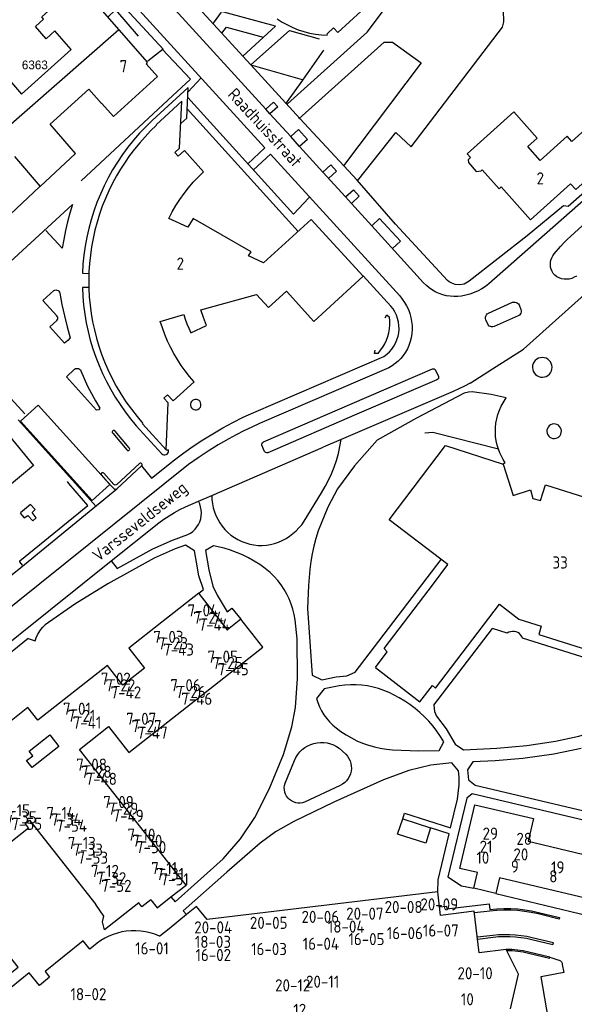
# Model space of a CAD drawing. Header units: metres. Extents: x 233829 to 239427, y 444283 to 448222.
# Tile 44 of 171: x 235729 to 235843, y 444913 to 445116. Entities that reach past the tile are written whole.
import ezdxf
from ezdxf.enums import TextEntityAlignment as Align

# ---------------------------------------------------------------- set-up
doc = ezdxf.new("R2010")
doc.units = ezdxf.units.M
doc.header["$MEASUREMENT"] = 0
doc.linetypes.add('DGN3', pattern=[54.868356, 36.578904, -18.289452])
for name, color, linetype in [('BIJGEBOUW', 4, 'Continuous'), ('DAKRAND', 4, 'Continuous'), ('DAKRAND-BYG', 4, 'Continuous'), ('Goud-kadastrale grenzen', 13, 'Continuous'), ('HEG', 253, 'Continuous'), ('HEK', 253, 'Continuous'), ('HOOFDGEBOUW', 4, 'Continuous'), ('HUISNUMMER', 253, 'Continuous'), ('KANTVERH', 253, 'Continuous'), ('KUNSTWERK', 253, 'Continuous'), ('MUUR', 253, 'Continuous'), ('STRAATNAAM', 253, 'Continuous'), ('TUSSENMUUR', 253, 'Continuous')]:
    doc.layers.add(name, color=color, linetype=linetype)
for name, color, linetype, lineweight in [('G01 kadestrale perceelsgrens', 73, 'Continuous', 0), ('G02 kadestrale sectiegrens', 73, 'DGN3', 30), ('Z01 perceelnummer', 73, 'Continuous', 13)]:
    doc.layers.add(name, color=color, linetype=linetype, lineweight=lineweight)
doc.styles.get("Standard").update_dxf_attribs({"font": 'iso.shx'})
doc.styles.add('Styledgn001', font='dgn001.shx')

# ---------------------------------------------------------------- blocks, each defined once
blk = doc.blocks.new('A$C1532452F')
at = {"layer": 'G01 kadestrale perceelsgrens'}
blk.add_line((235764.93, 445119.514), (235774.744, 445108.823), dxfattribs=at)
at = {"layer": 'G02 kadestrale sectiegrens'}
blk.add_line((235760.438, 445107.775), (235763.901, 445104.105), dxfattribs=at)
at = {"layer": 'G02 kadestrale sectiegrens', "flags": 128}
blk.add_lwpolyline([(235741.568, 445128.402), (235745.699, 445123.896), (235749.683, 445119.55), (235758.265, 445110.292), (235758.16, 445110.19), (235760.438, 445107.775)], dxfattribs=at)
at = {"layer": 'Z01 perceelnummer', "linetype": 'Continuous', "lineweight": 13, "style": 'Styledgn001'}
blk.add_text('6363', height=1.8, dxfattribs=at).set_placement((235731.799, 445107.034), align=Align.MIDDLE_CENTER)

msp = doc.modelspace()

# ---------------------------------------------------------------- linework, layer by layer
at = {"layer": 'BIJGEBOUW'}
for p, q in [((235745.52, 445022.46), (235746.48, 445021.39)), ((235746.48, 445021.39), (235747.3, 445020.48))]:
    msp.add_line(p, q, dxfattribs=at)
msp.add_lwpolyline([(235747.3, 445020.48), (235743.63, 445017.19), (235728.82, 445033.56), (235732.47, 445036.88), (235745.52, 445022.46)], dxfattribs=at)
at = {"layer": 'DAKRAND'}
for points in [[(235730.63, 444965.5), (235734.86, 444968.83), (235736.73, 444966.44), (235731.24, 444962.12), (235730.11, 444963.56), (235731.37, 444964.55), (235730.63, 444965.5)], [(235755.77, 444934.84), (235753.89, 444933.37), (235753.25, 444934.19), (235746.21, 444928.65), (235745.78, 444930.3), (235746.05, 444931.43), (235744.4, 444933.85)]]:
    msp.add_lwpolyline(points, dxfattribs=at)
at = {"layer": 'DAKRAND-BYG'}
msp.add_line((235807.73, 444951.51), (235813.43, 444949.68), dxfattribs=at)
msp.add_lwpolyline([(235813.43, 444949.68), (235812.48, 444946.52), (235806.68, 444948.36), (235807.73, 444951.51)], dxfattribs=at)
at = {"layer": 'HEG'}
msp.add_lwpolyline([(235827.49, 445027.75), (235813.91, 445031.22), (235812.3, 445031.04)], dxfattribs=at)
at = {"layer": 'HEK'}
msp.add_line((235724.24, 445073.88), (235732.81, 445081.96), dxfattribs=at)
at = {"layer": 'HOOFDGEBOUW'}
for p, q in [((235740.8, 445123.82), (235749.15, 445114.3)), ((235749.15, 445114.3), (235755.01, 445107.62)), ((235792.2, 445113.52), (235793.45, 445114.65)), ((235792.15, 445113.14), (235792.2, 445113.52)), ((235727.61, 445088.13), (235732.93, 445081.98)), ((235757.7, 445054.14), (235762.55, 445055.57)), ((235816.58, 445028.56), (235828.48, 445024.68)), ((235765.64, 444998.06), (235758.01, 444992.06))]:
    msp.add_line(p, q, dxfattribs=at)
for points in [[(235793.45, 445114.65), (235794.34, 445113.69), (235813.57, 445131.37)], [(235724.02, 445092.27), (235714.13, 445103.69), (235721.11, 445110.11), (235729.06, 445100.97), (235739.28, 445110.23), (235735.95, 445114.04), (235734.15, 445112.41), (235731.92, 445114.95), (235733.61, 445116.49), (235733.22, 445116.94), (235740.8, 445123.82)], [(235781.83, 445116.55), (235782.86, 445115.88), (235783.93, 445115.28), (235785.03, 445114.76), (235786.17, 445114.3), (235787.33, 445113.92), (235788.52, 445113.61), (235789.72, 445113.38), (235790.93, 445113.22), (235792.15, 445113.14)], [(235755.01, 445107.62), (235754.78, 445107.23), (235757.11, 445104.65), (235748.01, 445096.38), (235745.61, 445099.1)], [(235745.61, 445099.1), (235745.55, 445099.05), (235742.95, 445102.03), (235734.95, 445094.78)], [(235766.64, 445084.98), (235762.66, 445089.35), (235761.38, 445088.2), (235760.7, 445088.94), (235761.66, 445089.83), (235762.13, 445099.52), (235756.82, 445094.68), (235756.89, 445094.57)], [(235850.05, 445097.91), (235842.61, 445091.24), (235841.64, 445092.32), (235836.07, 445087.33), (235833.52, 445090.17), (235835.5, 445091.94), (235830.67, 445097.32), (235821.04, 445088.68), (235821.72, 445087.92), (235821.22, 445087.47), (235821.29, 445086.88), (235822.91, 445085.07), (235823.93, 445085.19), (235824.14, 445085.37), (235827.63, 445081.48), (235828.05, 445081.86), (235834.11, 445075.11), (235842.38, 445082.53), (235843.45, 445081.34), (235855.34, 445092.02)], [(235732.93, 445081.98), (235740.21, 445088.78), (235734.95, 445094.78)], [(235756.89, 445094.57), (235755.69, 445093.4), (235754.54, 445092.19), (235753.44, 445090.94), (235752.38, 445089.65), (235751.37, 445088.33), (235750.41, 445086.96), (235749.5, 445085.56), (235748.65, 445084.13)], [(235748.65, 445084.13), (235747.82, 445082.61), (235747.06, 445081.06), (235746.36, 445079.48), (235745.72, 445077.87), (235745.15, 445076.24), (235744.64, 445074.59), (235744.19, 445072.92), (235743.81, 445071.23), (235743.5, 445069.53), (235743.26, 445067.82), (235743.08, 445066.1), (235742.97, 445064.37)], [(235759.46, 445075.35), (235760.15, 445076.7), (235760.9, 445078.01), (235761.71, 445079.28), (235762.59, 445080.51), (235763.52, 445081.7), (235764.51, 445082.84), (235765.55, 445083.94), (235766.64, 445084.98)], [(235763.98, 445051.78), (235767.26, 445053.27), (235766.6, 445054.9), (235766.04, 445056.52), (235777.57, 445059.65), (235780.03, 445057), (235783.72, 445060.36), (235789.4, 445054.13), (235799.54, 445063.45), (235788.86, 445075.16), (235779.01, 445066.21), (235775.93, 445067.66), (235776.42, 445068.51), (235764.45, 445075.35), (235763.41, 445073.53), (235759.46, 445075.35)], [(235742.97, 445064.37), (235742.93, 445062.65), (235742.95, 445060.92), (235743.04, 445059.19), (235743.2, 445057.47), (235743.43, 445055.76), (235743.72, 445054.05), (235744.08, 445052.36), (235744.51, 445050.69), (235745, 445049.03), (235745.55, 445047.4), (235746.17, 445045.78), (235746.85, 445044.2)], [(235762.55, 445055.57), (235762.84, 445054.6), (235763.17, 445053.64), (235763.55, 445052.7), (235763.98, 445051.78)], [(235764.7, 445041.69), (235763.75, 445042.77), (235762.85, 445043.9), (235762, 445045.06), (235761.21, 445046.27), (235760.48, 445047.51), (235759.8, 445048.78), (235759.18, 445050.08), (235758.63, 445051.41), (235758.13, 445052.77), (235757.7, 445054.14)], [(235746.85, 445044.2), (235747.69, 445042.48), (235748.59, 445040.8), (235749.57, 445039.16), (235750.61, 445037.57), (235751.72, 445036.01), (235752.89, 445034.51), (235754.12, 445033.05)], [(235754.12, 445033.05), (235754.05, 445032.98), (235758.92, 445027.65), (235759.3, 445037.34), (235758.41, 445038.29), (235759.17, 445038.98), (235760.35, 445037.71), (235764.7, 445041.69)], [(235717.63, 445038.35), (235719.06, 445039.53), (235731.53, 445024.38)], [(235731.53, 445024.38), (235726.18, 445019.97), (235725.97, 445020.23), (235711.34, 445008.18), (235688.33, 445036.14)], [(235814.05, 445000), (235817.07, 445003.96), (235804.95, 445013.23), (235816.58, 445028.56)], [(235828.48, 445024.68), (235830.5, 445018.23), (235834.12, 445019.4), (235834.6, 445017.62), (235836.17, 445017.17), (235837.18, 445020.4), (235845.22, 445017.87)], [(235802.08, 444982.76), (235811.25, 444975.64), (235813.89, 444979.03), (235814.52, 444978.48), (235827.72, 444995.78), (235831.66, 444992.71), (235836.32, 444991.27), (235835.8, 444989.57), (235854.62, 444983.6), (235859.58, 444999.19), (235880.35, 444992.72), (235881.27, 444995.58), (235885.2, 444994.39), (235886.98, 445000)], [(235802.08, 444982.76), (235804.51, 444985.94), (235803.88, 444986.65), (235814.05, 445000)], [(235774.31, 444992.71), (235771.55, 444990.54), (235765.64, 444998.06)], [(235758.01, 444992.06), (235751.23, 444986.73), (235754.46, 444982.62), (235749.96, 444979.09), (235746.79, 444983.13), (235732.43, 444971.85), (235730.36, 444974.48), (235725.89, 444970.94)], [(235759.88, 444935.41), (235763.01, 444937.87), (235741.02, 444965.86), (235746.97, 444970.54), (235751.17, 444965.19), (235778.84, 444986.94), (235774.31, 444992.71)], [(235822.42, 444937.22), (235823.18, 444940.45), (235819.51, 444941.31), (235822.6, 444954.44), (235834.73, 444951.58), (235833.63, 444946.89), (235844.83, 444944.26), (235845.94, 444948.94), (235858, 444946.1), (235856.89, 444941.37), (235868.56, 444938.5)], [(235718.86, 444916.57), (235720.37, 444914.66), (235728.34, 444920.96), (235714.58, 444938.35), (235715.5, 444939.08), (235716.1, 444938.32), (235730.49, 444949.7), (235729.83, 444950.55), (235730.67, 444951.22), (235744.4, 444933.85)], [(235868.56, 444938.5), (235866.56, 444930.17), (235851.32, 444933.75), (235850.55, 444930.49), (235845.87, 444931.6), (235846.65, 444934.92), (235827.72, 444939.38), (235826.96, 444936.15), (235822.42, 444937.22)], [(235755.77, 444934.84), (235757.06, 444933.19), (235759.88, 444935.41)], [(235814.95, 444936.45), (235767.35, 444930.74), (235765.18, 444933.43), (235763.11, 444931.76)], [(235829.95, 444912.31), (235831.64, 444919.52), (235829.08, 444924.58), (235823.5, 444923.91), (235822.49, 444932.45), (235815.53, 444931.62), (235814.95, 444936.45)], [(235763.11, 444931.76), (235759.51, 444928.86), (235757.58, 444927.3), (235757.51, 444927.33)], [(235750.67, 444928.34), (235749.75, 444928.19), (235748.84, 444927.97), (235747.95, 444927.67), (235747.08, 444927.32), (235746.25, 444926.9), (235745.44, 444926.41), (235744.68, 444925.87)], [(235757.51, 444927.33), (235756.58, 444927.71), (235755.63, 444928.01), (235754.65, 444928.23), (235753.67, 444928.38), (235752.67, 444928.45), (235751.67, 444928.43), (235750.67, 444928.34)], [(235744.68, 444925.87), (235743.16, 444924.64), (235741.8, 444926.33), (235733.95, 444920.01), (235734.85, 444918.89), (235732.73, 444917.18), (235730.63, 444919.79), (235723.12, 444913.74)]]:
    msp.add_lwpolyline(points, dxfattribs=at)
at = {"layer": 'KANTVERH'}
for p, q in [((235781.45, 445115.01), (235764.93, 445119.51)), ((235764.93, 445119.51), (235774.74, 445108.82)), ((235774.74, 445108.82), (235781.45, 445115.01)), ((235774.74, 445108.82), (235776.36, 445107.07)), ((235776.36, 445107.07), (235786.99, 445104.05)), ((235766.13, 445104.36), (235763.42, 445101.47)), ((235763.27, 445097.97), (235786.14, 445072.69)), ((235780.31, 445096.95), (235780.3, 445096.95)), ((235784.62, 445092.24), (235780.31, 445096.95)), ((235786.44, 445090.23), (235784.62, 445092.24)), ((235798.4, 445083.11), (235806.33, 445093.12)), ((235786.44, 445090.23), (235786.43, 445090.22)), ((235791.23, 445084.93), (235786.44, 445090.23)), ((235788.37, 445079.63), (235788.51, 445079.78)), ((235801.34, 445073.84), (235797.14, 445078.47)), ((235797.14, 445078.47), (235797.14, 445078.46)), ((235842.42, 445071.7), (235847.05, 445075.92)), ((235838.97, 445068.04), (235840.26, 445069.56)), ((235805.28, 445057.28), (235799.55, 445063.54)), ((235742.94, 445061.14), (235741.61, 445061.13)), ((235825.4, 445055.8), (235830.41, 445058.06)), ((235831.74, 445057.52), (235832.13, 445056.58)), ((235831.58, 445055.28), (235826.58, 445053.06)), ((235825.28, 445053.56), (235824.89, 445054.47)), ((235776.98, 445035.36), (235803.85, 445046.92)), ((235720.43, 445045.23), (235729.74, 445035.03)), ((235804.89, 445044.55), (235778.19, 445033.07)), ((235814.52, 445044.06), (235815.09, 445042.75)), ((235818.12, 445039.64), (235795.03, 445029.75)), ((235752.74, 445032.59), (235758, 445026.84)), ((235747.87, 445031.08), (235750.82, 445027.61)), ((235751.27, 445028.02), (235748.36, 445031.49)), ((235779.22, 445027.32), (235778.64, 445028.59)), ((235795.03, 445029.75), (235791.34, 445028.17)), ((235758.88, 445027.66), (235758.91, 445027.66)), ((235758.92, 445027.66), (235759.36, 445027.64)), ((235768.32, 445018.23), (235791.34, 445028.17)), ((235763.49, 445024.6), (235732.82, 445000)), ((235753.41, 445024.81), (235748.73, 445020.49)), ((235828.9, 445024.97), (235828.48, 445024.68)), ((235748.11, 445020.51), (235746.04, 445022.79)), ((235746.48, 445021.39), (235748.1, 445019.63)), ((235728.94, 445003.35), (235748.71, 445019.59)), ((235787.39, 445012.9), (235790.96, 445018.8)), ((235762.89, 445015.89), (235765.55, 445017.03)), ((235765.55, 445017.03), (235768.32, 445018.23)), ((235747.54, 445004.74), (235757.36, 445012.6)), ((235741.62, 445000), (235747.54, 445004.74)), ((235797.92, 444981.8), (235815.69, 445005.02)), ((235724.74, 445000), (235728.94, 445003.35)), ((235814.17, 444974.97), (235826.27, 444990.77)), ((235829.29, 444989.81), (235826.27, 444990.77)), ((235730.42, 444988.75), (235720.01, 444980.41)), ((235730.42, 444988.75), (235731.89, 444988.26)), ((235794.61, 444966.07), (235795.98, 444964.86)), ((235783.45, 444958.88), (235785.37, 444963.58)), ((235794.85, 444958.41), (235787.48, 444954.99)), ((235826.96, 444936.15), (235845.87, 444931.6)), ((235838.1, 444922.96), (235839.75, 444922.46))]:
    msp.add_line(p, q, dxfattribs=at)
for points in [[(235728.32, 445145.85), (235751.23, 445120.7), (235779.29, 445089.93), (235775.77, 445086.63)], [(235682.31, 445105.27), (235699.77, 445120.36), (235725.51, 445143.19), (235728.16, 445143.03), (235749.68, 445119.55), (235758.27, 445110.29), (235755.1, 445107.82)], [(235828.6, 445115.92), (235828.54, 445118.26), (235828.12, 445120.76), (235827.75, 445122.89), (235827.17, 445125.03), (235826.64, 445126.96), (235825.69, 445128.74), (235824.08, 445131.37), (235821.36, 445137.66), (235821.94, 445138.16)], [(235783.93, 445098.97), (235800.42, 445113.79), (235812.96, 445130.56)], [(235779.46, 445097.89), (235753.51, 445126.35), (235755.13, 445127.83), (235755.99, 445126.88), (235754.41, 445125.43)], [(235806.33, 445093.12), (235809.44, 445090.15), (235828.32, 445114.84), (235828.6, 445115.92)], [(235770.39, 445113.57), (235771.38, 445114.8), (235778.92, 445112.73)], [(235776.36, 445107.07), (235784.34, 445114.12), (235790.48, 445112.44)], [(235786.31, 445095.91), (235803.91, 445111.75), (235805.62, 445111.72), (235811.56, 445107.44), (235795.51, 445086.23)], [(235741.36, 445083.13), (235760.2, 445100.65), (235763.9, 445104.1), (235758.16, 445110.19)], [(235783.62, 445098.98), (235787.09, 445103.89), (235791.43, 445110.04)], [(235867.76, 445101.83), (235860.77, 445095.02), (235856.26, 445090.39), (235849.18, 445084.2), (235841.89, 445077.86), (235840.9, 445077.99), (235833.41, 445071.81), (235821.43, 445062.4), (235820.39, 445061.8), (235819.35, 445061.66), (235818.52, 445061.73), (235817.85, 445062.01), (235817.33, 445062.28), (235816.98, 445062.59), (235806.26, 445074.18), (235798.3, 445083.27), (235786.47, 445095.96), (235776.36, 445107.06), (235776.36, 445107.07)], [(235872.25, 445103.01), (235847.3, 445081.04), (235825.52, 445061.91)], [(235788.37, 445079.63), (235785.18, 445076.27), (235763.38, 445100.28)], [(235780.31, 445096.95), (235779.46, 445097.89), (235781.08, 445099.36), (235781.94, 445098.41), (235780.31, 445096.95)], [(235784.62, 445092.24), (235786.23, 445093.69), (235788.05, 445091.68), (235786.44, 445090.23)], [(235776.9, 445085.39), (235780.47, 445088.59), (235807.11, 445059.38)], [(235795.93, 445079.8), (235791.23, 445084.93), (235792.88, 445086.4), (235794.08, 445085.1), (235792.43, 445083.63)], [(235797.14, 445078.47), (235795.93, 445079.8), (235797.55, 445081.25), (235798.76, 445079.98), (235797.14, 445078.47)], [(235812.05, 445062.08), (235801.34, 445073.84), (235802.96, 445075.34), (235807.26, 445070.65), (235805.64, 445069.14)], [(235840.26, 445069.56), (235840.95, 445070.3), (235841.67, 445071.01), (235842.42, 445071.7)], [(235839.12, 445063.65), (235838.81, 445064.02), (235838.56, 445064.43), (235838.38, 445064.87), (235838.26, 445065.34), (235838.2, 445065.82), (235838.22, 445066.3), (235838.31, 445066.77), (235838.47, 445067.22), (235838.69, 445067.65), (235838.97, 445068.04)], [(235843.57, 445063.49), (235843.11, 445063.22), (235842.63, 445063.01), (235842.11, 445062.87), (235841.58, 445062.82), (235841.05, 445062.83), (235840.53, 445062.93), (235840.03, 445063.1), (235839.55, 445063.34), (235839.12, 445063.65)], [(235741.61, 445061.13), (235741.7, 445059.29), (235741.86, 445057.46), (235742.1, 445055.64), (235742.41, 445053.83), (235742.8, 445052.03), (235743.25, 445050.25), (235743.78, 445048.49), (235744.38, 445046.76), (235745.05, 445045.04), (235745.78, 445043.36), (235746.59, 445041.71), (235747.46, 445040.09), (235748.39, 445038.51), (235749.39, 445036.96), (235750.45, 445035.46), (235751.57, 445034), (235752.74, 445032.59)], [(235819.86, 445059.36), (235819.08, 445059.27), (235818.3, 445059.25), (235817.52, 445059.3), (235816.75, 445059.42), (235815.99, 445059.61), (235815.25, 445059.87), (235814.54, 445060.19), (235813.85, 445060.58), (235813.21, 445061.02), (235812.61, 445061.52), (235812.05, 445062.08)], [(235825.52, 445061.91), (235824.81, 445061.36), (235824.06, 445060.87), (235823.27, 445060.43), (235822.45, 445060.07), (235821.61, 445059.76), (235820.74, 445059.53), (235819.86, 445059.36)], [(235821.63, 445041.41), (235826.23, 445044.35), (235832.67, 445048.39), (235848.53, 445062.61)], [(235736.34, 445055.27), (235733.47, 445058.41), (235735.69, 445060.47)], [(235735.69, 445060.47), (235735.9, 445060.58), (235736.13, 445060.62), (235736.36, 445060.59), (235736.58, 445060.5), (235736.76, 445060.36), (235736.89, 445060.17), (235736.97, 445059.95)], [(235736.97, 445059.95), (235737.4, 445057.61), (235737.89, 445055.3), (235738.45, 445052.99), (235739.08, 445050.71)], [(235807.11, 445059.38), (235807.64, 445058.73), (235808.12, 445058.04), (235808.54, 445057.31), (235808.9, 445056.55), (235809.19, 445055.76), (235809.41, 445054.95), (235809.57, 445054.12), (235809.65, 445053.28), (235809.67, 445052.44), (235809.61, 445051.6), (235809.48, 445050.77), (235809.29, 445049.95), (235809.02, 445049.15)], [(235803.85, 445046.92), (235804.44, 445047.36), (235804.98, 445047.86), (235805.47, 445048.42), (235805.89, 445049.02), (235806.25, 445049.66), (235806.54, 445050.34), (235806.76, 445051.05), (235806.9, 445051.78), (235806.96, 445052.51), (235806.95, 445053.25), (235806.85, 445053.99), (235806.68, 445054.71), (235806.43, 445055.4), (235806.12, 445056.07), (235805.73, 445056.7), (235805.28, 445057.28)], [(235830.41, 445058.06), (235830.67, 445058.12), (235830.93, 445058.12), (235831.18, 445058.05), (235831.41, 445057.92), (235831.6, 445057.74), (235831.74, 445057.52)], [(235736.33, 445054.32), (235736.45, 445054.49), (235736.52, 445054.69), (235736.52, 445054.9), (235736.46, 445055.1), (235736.34, 445055.27)], [(235802.66, 445047.54), (235803.17, 445048.16), (235803.63, 445048.83), (235804.03, 445049.53), (235804.36, 445050.26), (235804.64, 445051.02), (235804.85, 445051.8), (235804.98, 445052.6), (235805.06, 445053.4), (235805.06, 445054.21), (235804.99, 445055.02)], [(235804.13, 445054.86), (235804.45, 445055.49), (235804.99, 445055.02)], [(235824.89, 445054.47), (235824.82, 445054.72), (235824.82, 445054.98), (235824.88, 445055.24), (235825, 445055.47), (235825.18, 445055.66), (235825.4, 445055.8)], [(235832.13, 445056.58), (235832.2, 445056.33), (235832.2, 445056.07), (235832.13, 445055.82), (235832, 445055.59), (235831.81, 445055.41), (235831.58, 445055.28)], [(235739.08, 445050.71), (235738.58, 445050.21), (235737.94, 445049.63), (235734.88, 445053), (235736.33, 445054.32)], [(235826.58, 445053.06), (235826.34, 445052.99), (235826.08, 445052.98), (235825.83, 445053.05), (235825.6, 445053.17), (235825.42, 445053.35), (235825.28, 445053.56)], [(235809.02, 445049.15), (235808.69, 445048.44), (235808.29, 445047.75), (235807.84, 445047.11), (235807.34, 445046.5), (235806.79, 445045.94), (235806.2, 445045.42), (235805.56, 445044.96), (235804.89, 445044.55)], [(235802.66, 445047.54), (235802.29, 445047.51), (235801.93, 445047.48), (235802.01, 445048.21)], [(235836.54, 445046.68), (235836.14, 445046.64), (235835.75, 445046.52), (235835.4, 445046.33), (235835.09, 445046.08), (235834.84, 445045.77), (235834.65, 445045.41), (235834.54, 445045.02), (235834.51, 445044.63), (235834.55, 445044.23), (235834.67, 445043.84), (235834.87, 445043.49), (235835.13, 445043.19), (235835.44, 445042.94), (235835.8, 445042.76), (235836.19, 445042.65)], [(235836.19, 445042.65), (235836.58, 445042.62), (235836.97, 445042.67), (235837.35, 445042.79), (235837.7, 445042.98), (235838, 445043.24), (235838.24, 445043.55), (235838.42, 445043.9), (235838.53, 445044.28), (235838.57, 445044.67), (235838.52, 445045.07), (235838.4, 445045.44), (235838.22, 445045.79), (235837.96, 445046.09), (235837.66, 445046.34), (235837.31, 445046.53), (235836.93, 445046.64), (235836.54, 445046.68)], [(235745.22, 445036.26), (235745.04, 445035.92), (235744.51, 445035.82), (235738.33, 445042.71), (235740, 445044.26)], [(235740, 445044.26), (235740.19, 445044.38), (235740.4, 445044.44), (235740.63, 445044.44), (235740.84, 445044.39), (235741.04, 445044.28), (235741.2, 445044.13), (235741.31, 445043.93)], [(235741.31, 445043.93), (235741.98, 445042.34), (235742.7, 445040.78), (235743.48, 445039.24), (235744.32, 445037.73), (235745.22, 445036.26)], [(235778.99, 445029.3), (235797.31, 445037.21), (235813.87, 445044.32)], [(235813.87, 445044.32), (235814.06, 445044.35), (235814.24, 445044.32), (235814.4, 445044.22), (235814.52, 445044.06)], [(235815.09, 445042.75), (235815.13, 445042.56), (235815.08, 445042.36), (235814.97, 445042.2), (235814.8, 445042.09)], [(235814.8, 445042.09), (235798.24, 445034.96), (235779.86, 445027.05)], [(235821.63, 445041.41), (235820.48, 445040.78), (235819.31, 445040.19), (235818.12, 445039.64)], [(235828.03, 445036.64), (235829.08, 445038.37), (235826, 445039.04), (235822.08, 445039.58), (235821.33, 445039.56), (235820.39, 445039.3), (235810.59, 445034.18), (235802.45, 445029.63), (235797.75, 445024.36), (235794.29, 445019.57), (235792.24, 445015.79), (235790.26, 445010.96)], [(235827.49, 445027.75), (235827.23, 445028.63), (235827.03, 445029.52), (235826.91, 445030.42), (235826.86, 445031.34), (235826.88, 445032.25), (235826.97, 445033.16), (235827.13, 445034.06), (235827.36, 445034.94), (235827.67, 445035.81), (235828.03, 445036.64)], [(235760.64, 445025.6), (235762.55, 445027.03), (235764.5, 445028.4), (235766.49, 445029.72), (235768.52, 445030.97), (235770.58, 445032.16), (235772.69, 445033.29), (235774.82, 445034.36), (235776.98, 445035.36)], [(235778.19, 445033.07), (235776.57, 445032.34), (235774.96, 445031.57), (235773.37, 445030.75), (235771.81, 445029.89)], [(235839.23, 445032.96), (235838.89, 445032.97), (235838.56, 445032.92), (235838.25, 445032.79), (235837.98, 445032.59), (235837.75, 445032.34), (235837.59, 445032.05), (235837.49, 445031.72), (235837.48, 445031.39), (235837.53, 445031.06), (235837.66, 445030.75), (235837.86, 445030.47), (235838.11, 445030.25), (235838.4, 445030.08)], [(235838.4, 445030.08), (235838.73, 445029.99), (235839.06, 445029.97), (235839.39, 445030.03), (235839.71, 445030.16), (235839.98, 445030.35), (235840.21, 445030.6), (235840.37, 445030.9), (235840.46, 445031.22), (235840.48, 445031.56), (235840.42, 445031.89), (235840.3, 445032.2), (235840.1, 445032.48), (235839.85, 445032.7), (235839.55, 445032.86), (235839.23, 445032.96)], [(235748.36, 445031.49), (235748.24, 445031.59), (235748.1, 445031.63), (235747.95, 445031.6), (235747.83, 445031.5), (235747.77, 445031.36), (235747.79, 445031.21), (235747.87, 445031.08)], [(235771.81, 445029.89), (235769.67, 445028.66), (235767.57, 445027.36), (235765.51, 445026.01), (235763.49, 445024.6)], [(235778.64, 445028.59), (235778.63, 445028.81), (235778.69, 445029.01), (235778.82, 445029.18), (235778.99, 445029.3)], [(235790.96, 445018.8), (235791.71, 445020.07), (235792.39, 445021.37), (235793.01, 445022.7), (235793.56, 445024.07), (235794.04, 445025.46), (235794.44, 445026.87), (235794.77, 445028.3), (235795.03, 445029.75)], [(235750.82, 445027.61), (235750.93, 445027.51), (235751.08, 445027.47), (235751.22, 445027.51), (235751.33, 445027.61), (235751.39, 445027.75), (235751.36, 445027.9), (235751.27, 445028.02)], [(235758, 445026.84), (235758.19, 445026.68), (235758.42, 445026.6), (235758.66, 445026.58), (235758.9, 445026.64), (235759.11, 445026.76), (235759.27, 445026.94), (235759.37, 445027.16), (235759.4, 445027.4), (235759.36, 445027.64)], [(235779.86, 445027.05), (235779.68, 445027.02), (235779.49, 445027.06), (235779.33, 445027.16), (235779.22, 445027.32)], [(235828.9, 445024.97), (235828.48, 445025.63), (235828.1, 445026.31), (235827.77, 445027.02), (235827.49, 445027.75)], [(235748.71, 445019.59), (235753.84, 445024.33), (235755.85, 445021.78), (235760.64, 445025.6)], [(235753.84, 445024.33), (235753.92, 445024.45), (235753.95, 445024.59), (235753.9, 445024.72), (235753.81, 445024.83), (235753.68, 445024.89), (235753.54, 445024.88), (235753.41, 445024.81)], [(235746.04, 445022.79), (235745.92, 445022.89), (235745.77, 445022.91), (235745.62, 445022.87), (235745.52, 445022.76), (235745.48, 445022.61), (235745.52, 445022.46)], [(235729.26, 445003.87), (235728.7, 445004.55), (235728.71, 445004.76), (235742.75, 445016.15), (235738.79, 445020.7), (235738.54, 445021.11)], [(235748.73, 445020.49), (235748.58, 445020.4), (235748.41, 445020.38), (235748.25, 445020.41), (235748.11, 445020.51)], [(235748.1, 445019.63), (235748.24, 445019.54), (235748.4, 445019.51), (235748.56, 445019.53), (235748.71, 445019.59)], [(235728.8, 445014.57), (235729.62, 445013.62), (235730.35, 445014.07), (235731.37, 445012.96), (235732.06, 445013.62), (235731.25, 445014.73), (235731.88, 445015.34), (235730.92, 445016.34), (235728.81, 445014.62)], [(235763.36, 445010.14), (235763.9, 445010.44), (235764.41, 445010.81), (235764.86, 445011.24), (235765.26, 445011.72), (235765.59, 445012.25), (235765.85, 445012.81), (235766.04, 445013.41), (235766.16, 445014.02), (235766.19, 445014.65), (235766.15, 445015.27), (235766.02, 445015.88), (235765.82, 445016.47), (235765.55, 445017.03)], [(235768.32, 445018.23), (235768.36, 445017.38), (235768.46, 445016.53), (235768.63, 445015.69), (235768.87, 445014.88), (235769.18, 445014.08), (235769.55, 445013.31), (235769.98, 445012.57), (235770.48, 445011.88), (235771.02, 445011.22), (235771.62, 445010.61)], [(235757.36, 445012.6), (235758.41, 445013.35), (235759.49, 445014.05), (235760.6, 445014.71), (235761.73, 445015.32), (235762.89, 445015.89)], [(235781.28, 445008.29), (235782.09, 445008.59), (235782.88, 445008.95), (235783.64, 445009.36), (235784.37, 445009.83), (235785.06, 445010.35), (235785.71, 445010.92), (235786.32, 445011.54), (235786.88, 445012.2), (235787.39, 445012.9)], [(235747.54, 445004.74), (235748.77, 445003.15), (235756.12, 445007.21), (235760.22, 445009.02), (235763.36, 445010.14)], [(235771.62, 445010.61), (235772.28, 445010.05), (235772.98, 445009.55), (235773.73, 445009.11), (235774.51, 445008.73), (235775.32, 445008.43), (235776.15, 445008.19), (235777, 445008.02), (235777.86, 445007.93), (235778.72, 445007.91), (235779.58, 445007.97), (235780.44, 445008.09), (235781.28, 445008.29)], [(235790.26, 445010.96), (235789.8, 445009.38), (235789.4, 445007.79), (235789.05, 445006.18), (235788.77, 445004.57), (235788.55, 445002.94), (235788.39, 445001.31), (235788.3, 444999.67)], [(235765.64, 444998.06), (235766.6, 444998.81), (235765.68, 445001.67), (235765.14, 445004.44), (235764.76, 445006.83), (235762.92, 445007.98), (235760.76, 445007.23), (235756.45, 445005.31), (235746.86, 445000), (235740.07, 444995.83), (235733.95, 444991.54)], [(235770.87, 445007.33), (235768.7, 445007.85), (235767.03, 445006.88), (235767.69, 445002.91), (235768.56, 444999.5), (235769.43, 444997.64), (235771.5, 444994.24), (235772.44, 444995), (235774.31, 444992.71)], [(235780.38, 445002.33), (235779.32, 445003.17), (235778.22, 445003.96), (235777.08, 445004.69), (235775.9, 445005.35), (235774.68, 445005.95), (235773.44, 445006.48), (235772.17, 445006.94), (235770.87, 445007.33)], [(235785.55, 444992.55), (235785.35, 444993.66), (235785.07, 444994.75), (235784.72, 444995.82), (235784.3, 444996.87), (235783.8, 444997.88), (235783.24, 444998.86), (235782.62, 444999.8), (235781.93, 445000.69), (235781.18, 445001.54), (235780.38, 445002.33)], [(235732.82, 445000), (235710.77, 444982.32), (235673.6, 444952.58)], [(235677.15, 444948.44), (235715.48, 444979.07), (235741.62, 445000)], [(235788.3, 444999.67), (235788.1, 444994.88), (235789.03, 444981.18), (235791.05, 444980.18), (235793.98, 444980.81), (235796.21, 444981.01), (235797.92, 444981.8)], [(235759.88, 444935.41), (235760.75, 444934.42), (235765.4, 444938.54), (235770.64, 444943.28), (235774.28, 444947.42), (235777.23, 444951.77), (235780.16, 444957.62), (235783.09, 444964.77), (235784.83, 444970.53), (235785.6, 444974.47), (235786.02, 444980.47), (235785.92, 444988.68), (235785.55, 444992.55)], [(235731.89, 444988.26), (235732.09, 444988.88), (235732.35, 444989.48), (235732.67, 444990.06), (235733.05, 444990.59), (235733.48, 444991.09), (235733.95, 444991.54)], [(235832.46, 444988.79), (235832.3, 444989.14), (235832.07, 444989.45), (235831.8, 444989.72), (235831.48, 444989.93), (235831.13, 444990.08), (235830.75, 444990.16), (235830.37, 444990.18), (235829.99, 444990.12), (235829.63, 444990), (235829.29, 444989.81)], [(235853.27, 444976.27), (235849.77, 444977.41), (235850.38, 444979.39), (235848.44, 444979.97), (235849.52, 444983.43), (235832.46, 444988.79)], [(235794.61, 444978.96), (235791.54, 444978.32), (235789.93, 444976.38)], [(235807.01, 444976.46), (235805.99, 444977.04), (235804.93, 444977.56), (235803.85, 444978.01), (235802.74, 444978.39), (235801.61, 444978.7), (235800.45, 444978.93), (235799.29, 444979.09), (235798.12, 444979.17), (235796.95, 444979.18), (235795.77, 444979.11), (235794.61, 444978.96)], [(235789.93, 444976.38), (235790.22, 444975.5), (235790.57, 444974.64), (235790.99, 444973.81), (235791.48, 444973.01), (235792.02, 444972.26), (235792.61, 444971.54), (235793.27, 444970.88), (235793.96, 444970.27)], [(235816.18, 444967.41), (235815.51, 444968.53), (235814.78, 444969.61), (235813.98, 444970.65), (235813.13, 444971.64), (235812.23, 444972.58), (235811.28, 444973.47), (235810.27, 444974.3), (235809.23, 444975.08), (235808.14, 444975.8), (235807.01, 444976.46)], [(235814.17, 444974.97), (235814.28, 444973.64), (235814.69, 444972.73), (235816.71, 444970.11), (235818.58, 444966.93), (235820.24, 444965.78), (235827.15, 444966.1), (235833.32, 444966.65), (235839.28, 444967.52), (235844.05, 444968.58), (235850.98, 444970.6), (235856.66, 444972.41), (235852.51, 444973.67), (235853.27, 444976.27)], [(235793.96, 444970.27), (235794.98, 444969.51), (235796.05, 444968.82), (235797.15, 444968.2), (235798.29, 444967.64), (235799.45, 444967.14), (235800.65, 444966.72), (235801.87, 444966.37), (235803.1, 444966.09), (235804.35, 444965.88), (235805.61, 444965.75)], [(235785.37, 444963.58), (235785.67, 444964.21), (235786.05, 444964.79), (235786.48, 444965.33), (235786.98, 444965.81), (235787.52, 444966.23), (235788.12, 444966.59), (235788.75, 444966.88), (235789.41, 444967.09), (235790.09, 444967.23), (235790.78, 444967.28), (235791.47, 444967.26)], [(235791.47, 444967.26), (235792.14, 444967.17), (235792.8, 444967.01), (235793.44, 444966.76), (235794.04, 444966.45), (235794.61, 444966.07)], [(235805.61, 444965.75), (235811.06, 444965.57), (235815.27, 444965.62), (235816.18, 444967.41)], [(235844.57, 444966.06), (235838.94, 444964.88), (235832.55, 444963.98), (235826.81, 444963.5), (235822.2, 444963.3), (235821.11, 444961.64), (235821.28, 444959.59), (235822.65, 444958.49), (235845.09, 444953.15), (235845.88, 444953.85), (235847.06, 444958.72), (235848.63, 444958.3), (235849.27, 444960.96), (235849.86, 444960.8), (235849.35, 444963.1)], [(235795.98, 444964.86), (235796.34, 444964.44), (235796.63, 444963.98), (235796.86, 444963.49), (235797.02, 444962.97), (235797.11, 444962.43), (235797.13, 444961.89), (235797.07, 444961.34), (235796.94, 444960.81), (235796.74, 444960.3), (235796.47, 444959.83), (235796.14, 444959.39), (235795.76, 444959.01), (235795.33, 444958.68), (235794.85, 444958.41)], [(235807.73, 444951.51), (235808.12, 444952.69), (235817.6, 444949.67), (235819.01, 444955.6), (235819.39, 444958.51), (235819.37, 444960.11), (235819.23, 444961.43), (235817.86, 444963.07), (235813.53, 444962.58), (235808.99, 444961.52), (235803.75, 444959.56), (235793.48, 444954.95), (235785.22, 444950.98), (235781.49, 444948.86), (235778.31, 444946.54), (235771.43, 444940.54), (235762.41, 444932.55), (235763.11, 444931.76)], [(235787.48, 444954.99), (235787.03, 444954.85), (235786.57, 444954.78), (235786.1, 444954.79), (235785.64, 444954.86), (235785.19, 444955.01), (235784.77, 444955.22), (235784.39, 444955.49), (235784.06, 444955.81), (235783.77, 444956.18), (235783.55, 444956.59), (235783.39, 444957.03), (235783.3, 444957.49), (235783.28, 444957.96), (235783.33, 444958.42), (235783.45, 444958.88)], [(235869.43, 444951.03), (235868.26, 444946.17), (235846.86, 444951.25), (235846.74, 444950.87), (235822.08, 444956.71), (235820.94, 444955.76), (235817.07, 444939.53), (235819.85, 444937.74), (235822.42, 444937.22)], [(235814.95, 444936.45), (235815.03, 444938.96), (235817.28, 444948.45), (235813.43, 444949.68)], [(235840.67, 444921.48), (235840.96, 444919.82), (235837.39, 444919.16), (235836.21, 444918.95), (235838.43, 444906.12), (235842.72, 444906.9)], [(235839.75, 444922.46), (235840.03, 444922.38), (235840.27, 444922.23), (235840.47, 444922.02), (235840.61, 444921.76), (235840.67, 444921.48)]]:
    msp.add_lwpolyline(points, dxfattribs=at)
at = {"layer": 'KUNSTWERK'}
msp.add_line((235765.7, 445036.14), (235765.78, 445036.21), dxfattribs=at)
msp.add_lwpolyline([(235765.79, 445036.22), (235765.96, 445036.46), (235766.05, 445036.74), (235766.08, 445037.03), (235766.02, 445037.32), (235765.89, 445037.58), (235765.69, 445037.8), (235765.45, 445037.96), (235765.17, 445038.04), (235764.87, 445038.05), (235764.59, 445037.98), (235764.33, 445037.84), (235764.12, 445037.64), (235763.97, 445037.38), (235763.9, 445037.1), (235763.9, 445036.81), (235763.98, 445036.53), (235764.13, 445036.28), (235764.34, 445036.07), (235764.6, 445035.94), (235764.89, 445035.87), (235765.18, 445035.89), (235765.46, 445035.98), (235765.7, 445036.14)], dxfattribs=at)
at = {"layer": 'MUUR'}
for p, q in [((235768.65, 445115.64), (235770.3, 445117.89)), ((235711.75, 445052.7), (235739.58, 445078.21)), ((235737.47, 445069.21), (235734.08, 445072.9)), ((235741.61, 445064.05), (235742.95, 445064)), ((235728.36, 445033.85), (235744.49, 445015.94)), ((235825.74, 444932.49), (235822.53, 444932.11)), ((235826.35, 444927.47), (235823.13, 444927.09)), ((235823.17, 444926.74), (235826.39, 444927.12))]:
    msp.add_line(p, q, dxfattribs=at)
for points in [[(235746.87, 445116.91), (235748.46, 445118.38), (235753.13, 445112.99)], [(235761.91, 445094.97), (235763.16, 445096.08), (235763.45, 445102.38), (235756.02, 445095.59)], [(235756.02, 445095.59), (235754.68, 445094.28), (235753.4, 445092.92), (235752.17, 445091.51), (235751, 445090.05), (235749.89, 445088.54), (235748.85, 445086.99), (235747.86, 445085.39), (235746.95, 445083.76), (235746.1, 445082.09), (235745.32, 445080.39), (235744.62, 445078.65), (235743.98, 445076.89), (235743.42, 445075.11), (235742.93, 445073.3), (235742.51, 445071.47), (235742.17, 445069.63), (235741.91, 445067.78), (235741.72, 445065.92), (235741.61, 445064.05)], [(235739.58, 445078.21), (235739.02, 445076.44), (235738.52, 445074.66), (235738.1, 445072.86), (235737.75, 445071.04), (235737.47, 445069.21)], [(235815.33, 444933.35), (235816.73, 444933.52), (235816.8, 444932.93), (235825.57, 444933.98), (235825.7, 444932.84)], [(235825.7, 444932.84), (235827.14, 444932.97), (235828.58, 444933.04), (235830.03, 444933.02), (235831.47, 444932.94), (235832.91, 444932.78), (235834.33, 444932.55), (235835.75, 444932.24)], [(235835.66, 444931.9), (235834.27, 444932.2), (235832.86, 444932.43), (235831.44, 444932.59), (235830.02, 444932.67), (235828.59, 444932.68), (235827.17, 444932.63), (235825.74, 444932.49)], [(235835.75, 444932.24), (235840.1, 444931.18), (235840.02, 444930.84), (235835.66, 444931.9)], [(235834.47, 444926.99), (235833.33, 444927.23), (235832.17, 444927.42), (235831.01, 444927.55), (235829.85, 444927.62), (235828.68, 444927.63), (235827.51, 444927.58), (235826.35, 444927.47)], [(235826.39, 444927.12), (235827.53, 444927.23), (235828.68, 444927.28), (235829.83, 444927.27), (235830.98, 444927.2), (235832.13, 444927.08), (235833.26, 444926.89), (235834.39, 444926.65)], [(235834.39, 444926.65), (235838.74, 444925.59), (235838.82, 444925.93), (235834.47, 444926.99)], [(235833.75, 444924.02), (235832.6, 444924.27), (235831.43, 444924.44), (235830.26, 444924.55), (235829.08, 444924.58)], [(235829.18, 444924.38), (235830.32, 444924.34), (235831.46, 444924.24), (235832.58, 444924.06), (235833.7, 444923.83)], [(235833.7, 444923.83), (235838.05, 444922.77), (235838.1, 444922.96), (235833.75, 444924.02)]]:
    msp.add_lwpolyline(points, dxfattribs=at)
at = {"layer": 'TUSSENMUUR'}
msp.add_line((235749.15, 445114.3), (235724.02, 445092.27), dxfattribs=at)

# ---------------------------------------------------------------- block references
at = {"layer": 'Goud-kadastrale grenzen', "linetype": 'Continuous'}
msp.add_blockref('A$C1532452F', (0, 0), dxfattribs=at)

# ---------------------------------------------------------------- texts
at = {"layer": 'HUISNUMMER'}
for s, p in [('7', (235749.3, 445105.51)), ('2', (235835.36, 445082.38)), ('2', (235761.06, 445064.8)), ('33', (235838.64, 445003.15)), ('7-04', (235763.32, 444993.27)), ('7-24', (235764.5, 444991.75)), ('7-44', (235765.57, 444990.33)), ('7-03', (235756.26, 444987.8)), ('7-23', (235757.19, 444986.49)), ('7-43', (235758.26, 444985.19)), ('7-05', (235767.45, 444983.72)), ('7-25', (235768.43, 444982.43)), ('7-02', (235745.42, 444979.19)), ('7-45', (235769.51, 444981.14)), ('7-22', (235746.36, 444977.82)), ('7-06', (235759.77, 444977.84)), ('7-42', (235747.42, 444976.35)), ('7-26', (235760.83, 444976.45)), ('7-46', (235762, 444975.04)), ('7-01', (235737.61, 444972.99)), ('7-21', (235738.53, 444971.52)), ('7-41', (235739.6, 444970.14)), ('7-07', (235750.65, 444970.91)), ('7-27', (235751.77, 444969.4)), ('7-47', (235752.86, 444968.05)), ('7-08', (235740.35, 444961.46)), ('7-28', (235741.31, 444959.97)), ('7-48', (235742.25, 444958.52)), ('7-09', (235745.93, 444953.75)), ('7-15', (235724.94, 444952.02)), ('7-14', (235734.2, 444951.49)), ('7-29', (235746.87, 444952.38)), ('7-49', (235747.83, 444950.92)), ('7-35', (235725.86, 444950.59)), ('7-55', (235726.94, 444949.24)), ('7-34', (235735.1, 444950.14)), ('7-54', (235736.15, 444948.86)), ('7-10', (235750.92, 444947.03)), ('29', (235824.21, 444947.23)), ('7-13', (235738.59, 444945.3)), ('7-30', (235751.89, 444945.75)), ('28', (235831.19, 444946.15)), ('7-33', (235739.59, 444943.92)), ('7-50', (235752.65, 444944.44)), ('21', (235823.6, 444944.52)), ('20', (235830.57, 444942.94)), ('7-53', (235740.59, 444942.26)), ('10', (235822.93, 444942.26)), ('7-12', (235743.38, 444939.54)), ('7-11', (235755.83, 444940.11)), ('7-31', (235756.8, 444938.91)), ('9', (235830.04, 444940.45)), ('19', (235838.34, 444940.26)), ('7-32', (235744.46, 444938.02)), ('7-51', (235757.72, 444937.81)), ('8', (235837.97, 444938.41)), ('7-52', (235745.48, 444936.46)), ('20-09', (235811.38, 444932.63)), ('20-07', (235796.06, 444930.72)), ('20-08', (235803.99, 444932.09)), ('20-05', (235776.18, 444928.83)), ('20-06', (235786.84, 444930.06)), ('20-04', (235764.7, 444927.88)), ('18-04', (235792.28, 444928.04)), ('16-06', (235804.45, 444926.7)), ('16-07', (235811.9, 444927.24)), ('18-03', (235764.82, 444924.9)), ('16-04', (235787.09, 444924.51)), ('16-05', (235796.52, 444925.47)), ('16-01', (235752.51, 444923.56)), ('16-03', (235776.43, 444923.42)), ('16-02', (235764.95, 444922.19)), ('20-10', (235819.03, 444918.43)), ('20-11', (235787.77, 444916.69)), ('20-12', (235781.39, 444915.94)), ('18-02', (235739.15, 444914.11)), ('10', (235819.74, 444913.06)), ('12', (235785.14, 444910.88))]:
    msp.add_text(s, height=2.5, dxfattribs=at).set_placement(p)
at = {"layer": 'STRAATNAAM'}
for s, rotation, p in [('Raadhuisstraat', 312.6511, (235771.46, 445100.81)), ('Varsseveldseweg', 38.7046, (235744.94, 445004.45))]:
    msp.add_text(s, height=2.5, rotation=rotation, dxfattribs=at).set_placement(p)

doc.saveas('drawing.dxf')
